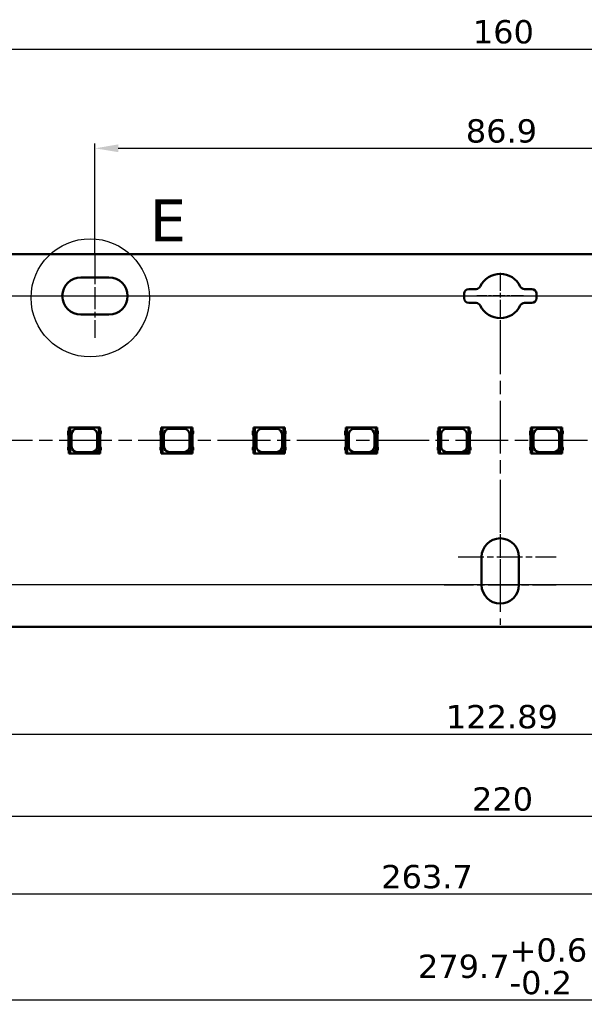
# Model space of a CAD drawing. Header units: millimetres. Extents: x 0 to 420, y 0 to 296.
# Tile 13 of 16: x 157 to 217, y 132 to 238. Entities that reach past the tile are written whole.
import ezdxf

# ---------------------------------------------------------------- set-up
doc = ezdxf.new("R2010")
doc.units = ezdxf.units.MM
doc.linetypes.add('CHAIN', pattern=[0.3543, 0.2362, -0.0295, 0.0591, -0.0295])
doc.linetypes.add('LONG_DASH_DOTTED', pattern=[0.3001, 0.2362, -0.0295, 0.0049, -0.0295])
for name, color, linetype, lineweight in [('Center Mark(ISO)', 7, 'LONG_DASH_DOTTED', 25), ('Centerline(ISO)', 7, 'Continuous', 25), ('Detail Circle Lines(ISO)', 7, 'Continuous', 25), ('Dimensions(ISO)', 7, 'Continuous', 25), ('Visible Edges(ISO)', 7, 'Continuous', 50)]:
    doc.layers.add(name, color=color, linetype=linetype, lineweight=lineweight)
doc.styles.add('Philips-dimensions', font='verdana.ttf')
doc.styles.add('Philips-tekstBigText', font='verdana.ttf')
doc.dimstyles.new('Philips-Oss', dxfattribs={"dimtxt": 2.5, "dimasz": 2.5, "dimexe": 0.5, "dimexo": 0, "dimgap": 0.5, "dimtad": 1, "dimtoh": 1, "dimrnd": 1e-08, "dimdsep": 46, "dimtxsty": 'Philips-dimensions', "dimcen": 0.09, "dimdle": 10, "dimclrd": 7, "dimclre": 7, "dimclrt": 7, "dimazin": 2, "dimtfac": 1, "dimtmove": 0, "dimatfit": 3, "dimfxl": 1, "dimtolj": 1, "dimlwd": 25, "dimlwe": 25, "dimarcsym": 0})

# ---------------------------------------------------------------- blocks, each defined once
blk = doc.blocks.new('2dDetail1')
at = {"layer": 'Detail Circle Lines(ISO)'}
blk.add_circle((164.49, 207.85), 6.34, dxfattribs=at)
at = {"layer": 'Detail Circle Lines(ISO)', "insert": (170.86, 213.9), "char_height": 4.5, "attachment_point": 7, "style": 'Philips-tekstBigText'}
blk.add_mtext('E', dxfattribs=at)
blk = doc.blocks.new('*D17')
at = {"layer": 'Defpoints', "color": 0, "linetype": 'Continuous', "transparency": 16777216}
for p in [(288.45, 234.54), (128.45, 212.54), (288.45, 212.54)]:
    blk.add_point(p, dxfattribs=at)
at = {"layer": 'Dimensions(ISO)', "color": 7, "linetype": 'Continuous', "lineweight": 25, "transparency": 16777216}
for p, q in [((128.45, 212.54), (128.45, 235.04)), ((130.95, 234.54), (285.95, 234.54)), ((288.45, 212.54), (288.45, 235.04))]:
    blk.add_line(p, q, dxfattribs=at)
at = {"layer": 'Dimensions(ISO)', "color": 7, "linetype": 'Continuous', "transparency": 16777216}
for points in [[(130.95, 234.96), (130.95, 234.13), (128.45, 234.54)], [(285.95, 234.96), (285.95, 234.13), (288.45, 234.54)]]:
    blk.add_solid(points, dxfattribs=at)
at = {"layer": 'Dimensions(ISO)', "color": 7, "linetype": 'Continuous', "lineweight": 25, "transparency": 16777216, "insert": (205.51, 237.65), "char_height": 2.5, "attachment_point": 1, "style": 'Philips-dimensions'}
blk.add_mtext('\\A1;160', dxfattribs=at)
blk = doc.blocks.new('*D19')
at = {"layer": 'Defpoints', "color": 0, "linetype": 'Continuous', "transparency": 16777216}
for p in [(70.19, 192.54), (56.3, 177.04), (318.45, 177.04)]:
    blk.add_point(p, dxfattribs=at)
at = {"layer": 'Dimensions(ISO)', "color": 7, "linetype": 'Continuous', "lineweight": 25, "transparency": 16777216}
for p, q in [((70.19, 192.54), (55.8, 192.54)), ((56.3, 190.04), (56.3, 179.54)), ((318.45, 177.04), (55.8, 177.04))]:
    blk.add_line(p, q, dxfattribs=at)
at = {"layer": 'Dimensions(ISO)', "color": 7, "linetype": 'Continuous', "transparency": 16777216}
for points in [[(55.88, 190.04), (56.72, 190.04), (56.3, 192.54)], [(55.88, 179.54), (56.72, 179.54), (56.3, 177.04)]]:
    blk.add_solid(points, dxfattribs=at)
at = {"layer": 'Dimensions(ISO)', "color": 7, "linetype": 'Continuous', "lineweight": 25, "transparency": 16777216, "insert": (53.24, 181.25), "char_height": 2.5, "attachment_point": 1, "rotation": 90, "style": 'Philips-dimensions'}
blk.add_mtext('\\A1;15.5', dxfattribs=at)
blk = doc.blocks.new('*D20')
at = {"layer": 'Defpoints', "color": 0, "linetype": 'Continuous', "transparency": 16777216}
for p in [(251.9, 223.89), (165, 212.54), (251.9, 212.54)]:
    blk.add_point(p, dxfattribs=at)
at = {"layer": 'Dimensions(ISO)', "color": 7, "linetype": 'Continuous', "lineweight": 25, "transparency": 16777216}
for p, q in [((165, 212.54), (165, 224.39)), ((251.9, 212.54), (251.9, 224.39)), ((167.5, 223.89), (249.4, 223.89))]:
    blk.add_line(p, q, dxfattribs=at)
at = {"layer": 'Dimensions(ISO)', "color": 7, "linetype": 'Continuous', "transparency": 16777216}
for points in [[(167.5, 224.31), (167.5, 223.48), (165, 223.89)], [(249.4, 224.31), (249.4, 223.48), (251.9, 223.89)]]:
    blk.add_solid(points, dxfattribs=at)
at = {"layer": 'Dimensions(ISO)', "color": 7, "linetype": 'Continuous', "lineweight": 25, "transparency": 16777216, "insert": (204.76, 227.01), "char_height": 2.5, "attachment_point": 1, "style": 'Philips-dimensions'}
blk.add_mtext('\\A1;86.9', dxfattribs=at)
blk = doc.blocks.new('*D22')
at = {"layer": 'Defpoints', "color": 0, "linetype": 'Continuous', "transparency": 16777216}
for p in [(68.6, 180.54), (348.3, 172.54), (348.3, 132.54)]:
    blk.add_point(p, dxfattribs=at)
at = {"layer": 'Dimensions(ISO)', "color": 7, "linetype": 'Continuous', "lineweight": 25, "transparency": 16777216}
for p, q in [((68.6, 180.54), (68.6, 132.04)), ((348.3, 172.54), (348.3, 132.04)), ((71.1, 132.54), (345.8, 132.54))]:
    blk.add_line(p, q, dxfattribs=at)
at = {"layer": 'Dimensions(ISO)', "color": 7, "linetype": 'Continuous', "transparency": 16777216}
for points in [[(71.1, 132.96), (71.1, 132.13), (68.6, 132.54)], [(345.8, 132.96), (345.8, 132.13), (348.3, 132.54)]]:
    blk.add_solid(points, dxfattribs=at)
at = {"layer": 'Dimensions(ISO)', "color": 7, "linetype": 'Continuous', "lineweight": 25, "transparency": 16777216, "insert": (199.63, 139.13), "char_height": 2.5, "attachment_point": 1, "style": 'Philips-dimensions'}
blk.add_mtext('\\A1;279.7\\S+0.6^ -0.2;', dxfattribs=at)
blk = doc.blocks.new('*D23')
at = {"layer": 'Defpoints', "color": 0, "linetype": 'Continuous', "transparency": 16777216}
for p in [(98.45, 174.54), (318.45, 172.17), (318.45, 152.23)]:
    blk.add_point(p, dxfattribs=at)
at = {"layer": 'Dimensions(ISO)', "color": 7, "linetype": 'Continuous', "lineweight": 25, "transparency": 16777216}
for p, q in [((98.45, 174.54), (98.45, 151.73)), ((318.45, 172.17), (318.45, 151.73)), ((100.95, 152.23), (315.95, 152.23))]:
    blk.add_line(p, q, dxfattribs=at)
at = {"layer": 'Dimensions(ISO)', "color": 7, "linetype": 'Continuous', "transparency": 16777216}
for points in [[(100.95, 152.64), (100.95, 151.81), (98.45, 152.23)], [(315.95, 152.64), (315.95, 151.81), (318.45, 152.23)]]:
    blk.add_solid(points, dxfattribs=at)
at = {"layer": 'Dimensions(ISO)', "color": 7, "linetype": 'Continuous', "lineweight": 25, "transparency": 16777216, "insert": (205.42, 155.33), "char_height": 2.5, "attachment_point": 1, "style": 'Philips-dimensions'}
blk.add_mtext('\\A1;220', dxfattribs=at)
blk = doc.blocks.new('*D30')
at = {"layer": 'Defpoints', "color": 0, "linetype": 'Continuous', "transparency": 16777216}
for p in [(288.45, 208.04), (56.3, 192.54), (70.19, 192.54)]:
    blk.add_point(p, dxfattribs=at)
at = {"layer": 'Dimensions(ISO)', "color": 7, "linetype": 'Continuous', "lineweight": 25, "transparency": 16777216}
for p, q in [((288.45, 208.04), (55.8, 208.04)), ((56.3, 205.54), (56.3, 195.04)), ((70.19, 192.54), (55.8, 192.54))]:
    blk.add_line(p, q, dxfattribs=at)
at = {"layer": 'Dimensions(ISO)', "color": 7, "linetype": 'Continuous', "transparency": 16777216}
for points in [[(55.88, 205.54), (56.72, 205.54), (56.3, 208.04)], [(55.88, 195.04), (56.72, 195.04), (56.3, 192.54)]]:
    blk.add_solid(points, dxfattribs=at)
at = {"layer": 'Dimensions(ISO)', "color": 7, "linetype": 'Continuous', "lineweight": 25, "transparency": 16777216, "insert": (53.24, 196.75), "char_height": 2.5, "attachment_point": 1, "rotation": 90, "style": 'Philips-dimensions'}
blk.add_mtext('\\A1;15.5', dxfattribs=at)
blk = doc.blocks.new('*D35')
at = {"layer": 'Defpoints', "color": 0, "linetype": 'Continuous', "transparency": 16777216}
for p in [(269.82, 201.04), (146.93, 198.54), (269.82, 161.04)]:
    blk.add_point(p, dxfattribs=at)
at = {"layer": 'Dimensions(ISO)', "color": 7, "linetype": 'Continuous', "lineweight": 25, "transparency": 16777216}
for p, q in [((269.82, 201.04), (269.82, 160.54)), ((146.93, 198.54), (146.93, 160.54)), ((149.43, 161.04), (267.32, 161.04))]:
    blk.add_line(p, q, dxfattribs=at)
at = {"layer": 'Dimensions(ISO)', "color": 7, "linetype": 'Continuous', "transparency": 16777216}
for points in [[(149.43, 161.46), (149.43, 160.63), (146.93, 161.04)], [(267.32, 161.46), (267.32, 160.63), (269.82, 161.04)]]:
    blk.add_solid(points, dxfattribs=at)
at = {"layer": 'Dimensions(ISO)', "color": 7, "linetype": 'Continuous', "lineweight": 25, "transparency": 16777216, "insert": (202.63, 164.16), "char_height": 2.5, "attachment_point": 1, "style": 'Philips-dimensions'}
blk.add_mtext('\\A1;122.89', dxfattribs=at)
blk = doc.blocks.new('*D38')
at = {"layer": 'Defpoints', "color": 0, "linetype": 'Continuous', "transparency": 16777216}
for p in [(332.3, 203.04), (68.6, 180.54), (332.3, 143.89)]:
    blk.add_point(p, dxfattribs=at)
at = {"layer": 'Dimensions(ISO)', "color": 7, "linetype": 'Continuous', "lineweight": 25, "transparency": 16777216}
for p, q in [((332.3, 203.04), (332.3, 143.39)), ((68.6, 180.54), (68.6, 143.39)), ((71.1, 143.89), (329.8, 143.89))]:
    blk.add_line(p, q, dxfattribs=at)
at = {"layer": 'Dimensions(ISO)', "color": 7, "linetype": 'Continuous', "transparency": 16777216}
for points in [[(71.1, 144.31), (71.1, 143.48), (68.6, 143.89)], [(329.8, 144.31), (329.8, 143.48), (332.3, 143.89)]]:
    blk.add_solid(points, dxfattribs=at)
at = {"layer": 'Dimensions(ISO)', "color": 7, "linetype": 'Continuous', "lineweight": 25, "transparency": 16777216, "insert": (195.69, 147), "char_height": 2.5, "attachment_point": 1, "style": 'Philips-dimensions'}
blk.add_mtext('\\A1;263.7', dxfattribs=at)

msp = doc.modelspace()

# ---------------------------------------------------------------- linework, layer by layer
at = {"layer": 'Center Mark(ISO)', "linetype": 'CHAIN', "ltscale": 8.195055}
msp.add_line((208.446, 210.545), (208.446, 203.17), dxfattribs=at)
at = {"layer": 'Center Mark(ISO)', "linetype": 'CHAIN', "ltscale": 5.555937}
msp.add_line((210.946, 208.045), (205.946, 208.045), dxfattribs=at)
at = {"layer": 'Center Mark(ISO)', "linetype": 'CHAIN', "ltscale": 7.778352}
msp.add_line((208.446, 184.545), (208.446, 177.545), dxfattribs=at)
at = {"layer": 'Centerline(ISO)', "linetype": 'CHAIN', "ltscale": 10.000767}
msp.add_line((164.996, 212.545), (164.996, 203.545), dxfattribs=at)
at = {"layer": 'Centerline(ISO)', "linetype": 'CHAIN', "ltscale": 8.88956}
msp.add_line((160.996, 208.045), (168.996, 208.045), dxfattribs=at)
at = {"layer": 'Centerline(ISO)', "linetype": 'CHAIN', "ltscale": 23.990969}
for p, q in [((208.446, 205.308), (208.446, 172.752)), ((345.311, 192.545), (70.192, 192.545))]:
    msp.add_line(p, q, dxfattribs=at)
at = {"layer": 'Centerline(ISO)', "linetype": 'CHAIN', "ltscale": 11.667578}
msp.add_line((203.946, 180.045), (214.446, 180.045), dxfattribs=at)
at = {"layer": 'Centerline(ISO)', "linetype": 'CHAIN', "ltscale": 13.334389}
msp.add_line((202.446, 177.045), (214.446, 177.045), dxfattribs=at)
at = {"layer": 'Visible Edges(ISO)'}
for p, q in [((84.596, 212.545), (332.296, 212.545)), ((163.496, 210.045), (166.496, 210.045)), ((204.571, 207.795), (204.571, 208.295)), ((205.071, 208.795), (205.857, 208.795)), ((211.035, 208.795), (211.821, 208.795)), ((212.321, 208.295), (212.321, 207.795)), ((205.857, 207.295), (205.071, 207.295)), ((211.821, 207.295), (211.035, 207.295)), ((166.496, 206.045), (163.496, 206.045)), ((162.113, 193.595), (162.113, 193.195)), ((162.288, 193.595), (162.113, 193.595)), ((162.288, 193.945), (162.188, 193.945)), ((162.188, 193.945), (162.188, 193.595)), ((162.327, 193.945), (162.288, 193.945)), ((162.288, 193.595), (162.288, 193.945)), ((165.398, 193.945), (162.327, 193.945)), ((162.327, 191.145), (162.327, 193.945)), ((163.088, 193.795), (164.638, 193.795)), ((165.398, 193.945), (165.398, 191.555)), ((165.438, 193.945), (165.398, 193.945)), ((165.538, 193.945), (165.438, 193.945)), ((165.438, 193.945), (165.438, 193.595)), ((165.613, 193.595), (165.438, 193.595)), ((165.538, 193.595), (165.538, 193.945)), ((165.613, 193.332), (165.613, 193.595)), ((172.02, 193.595), (172.02, 193.195)), ((172.195, 193.595), (172.02, 193.595)), ((172.195, 193.945), (172.095, 193.945)), ((172.095, 193.945), (172.095, 193.595)), ((172.234, 193.945), (172.195, 193.945)), ((172.195, 193.595), (172.195, 193.945)), ((175.306, 193.945), (172.234, 193.945)), ((172.234, 191.145), (172.234, 193.945)), ((172.995, 193.795), (174.545, 193.795)), ((175.306, 193.945), (175.306, 191.555)), ((175.345, 193.945), (175.306, 193.945)), ((175.445, 193.945), (175.345, 193.945)), ((175.345, 193.945), (175.345, 193.595)), ((175.52, 193.595), (175.345, 193.595)), ((175.445, 193.595), (175.445, 193.945)), ((175.52, 193.332), (175.52, 193.595)), ((181.928, 193.595), (181.928, 193.195)), ((182.103, 193.595), (181.928, 193.595)), ((182.103, 193.945), (182.003, 193.945)), ((182.003, 193.945), (182.003, 193.595)), ((182.142, 193.945), (182.103, 193.945)), ((182.103, 193.595), (182.103, 193.945)), ((185.213, 193.945), (182.142, 193.945)), ((182.142, 191.145), (182.142, 193.945)), ((182.903, 193.795), (184.453, 193.795)), ((185.213, 193.945), (185.213, 191.555)), ((185.253, 193.945), (185.213, 193.945)), ((185.428, 193.595), (185.252, 193.595)), ((185.353, 193.945), (185.253, 193.945)), ((185.253, 193.945), (185.253, 193.595)), ((185.353, 193.595), (185.353, 193.945)), ((185.428, 193.332), (185.428, 193.595)), ((191.835, 193.595), (191.835, 193.195)), ((192.01, 193.595), (191.835, 193.595)), ((192.01, 193.945), (191.91, 193.945)), ((191.91, 193.945), (191.91, 193.595)), ((192.049, 193.945), (192.01, 193.945)), ((192.01, 193.595), (192.01, 193.945)), ((195.121, 193.945), (192.049, 193.945)), ((192.049, 191.145), (192.049, 193.945)), ((192.81, 193.795), (194.36, 193.795)), ((195.121, 193.945), (195.121, 191.555)), ((195.16, 193.945), (195.121, 193.945)), ((195.26, 193.945), (195.16, 193.945)), ((195.16, 193.945), (195.16, 193.595)), ((195.335, 193.595), (195.16, 193.595)), ((195.26, 193.595), (195.26, 193.945)), ((195.335, 193.332), (195.335, 193.595)), ((201.742, 193.595), (201.742, 193.195)), ((201.917, 193.595), (201.742, 193.595)), ((201.917, 193.945), (201.817, 193.945)), ((201.817, 193.945), (201.817, 193.595)), ((201.957, 193.945), (201.917, 193.945)), ((201.917, 193.595), (201.917, 193.945)), ((205.028, 193.945), (201.957, 193.945)), ((201.957, 191.145), (201.957, 193.945)), ((202.717, 193.795), (204.267, 193.795)), ((205.028, 193.945), (205.028, 191.555)), ((205.067, 193.945), (205.028, 193.945)), ((205.167, 193.945), (205.067, 193.945)), ((205.067, 193.945), (205.067, 193.595)), ((205.242, 193.595), (205.067, 193.595)), ((205.167, 193.595), (205.167, 193.945)), ((205.242, 193.332), (205.242, 193.595)), ((211.65, 193.595), (211.65, 193.195)), ((211.825, 193.595), (211.65, 193.595)), ((211.825, 193.945), (211.725, 193.945)), ((211.725, 193.945), (211.725, 193.595)), ((211.864, 193.945), (211.825, 193.945)), ((211.825, 193.595), (211.825, 193.945)), ((214.935, 193.945), (211.864, 193.945)), ((211.864, 191.145), (211.864, 193.945)), ((212.625, 193.795), (214.175, 193.795)), ((214.935, 193.945), (214.935, 191.555)), ((214.975, 193.945), (214.935, 193.945)), ((215.075, 193.945), (214.975, 193.945)), ((214.975, 193.945), (214.975, 193.595)), ((215.15, 193.595), (214.975, 193.595)), ((215.075, 193.595), (215.075, 193.945)), ((215.15, 193.332), (215.15, 193.595)), ((162.113, 193.195), (162.163, 193.057)), ((162.163, 193.057), (162.163, 191.895)), ((162.488, 191.895), (162.488, 193.195)), ((165.238, 193.195), (165.238, 191.895)), ((165.563, 193.195), (165.613, 193.332)), ((165.563, 191.895), (165.563, 193.195)), ((172.02, 193.195), (172.07, 193.057)), ((172.07, 193.057), (172.07, 191.895)), ((172.395, 191.895), (172.395, 193.195)), ((175.145, 193.195), (175.145, 191.895)), ((175.47, 193.195), (175.52, 193.332)), ((175.47, 191.895), (175.47, 193.195)), ((181.928, 193.195), (181.978, 193.057)), ((181.978, 193.057), (181.978, 191.895)), ((182.303, 191.895), (182.303, 193.195)), ((185.053, 193.195), (185.053, 191.895)), ((185.378, 193.195), (185.428, 193.332)), ((185.378, 191.895), (185.378, 193.195)), ((191.835, 193.195), (191.885, 193.057)), ((191.885, 193.057), (191.885, 191.895)), ((192.21, 191.895), (192.21, 193.195)), ((194.96, 193.195), (194.96, 191.895)), ((195.285, 193.195), (195.335, 193.332)), ((195.285, 191.895), (195.285, 193.195)), ((201.742, 193.195), (201.792, 193.057)), ((201.792, 193.057), (201.792, 191.895)), ((202.117, 191.895), (202.117, 193.195)), ((204.867, 193.195), (204.867, 191.895)), ((205.192, 193.195), (205.242, 193.332)), ((205.192, 191.895), (205.192, 193.195)), ((211.65, 193.195), (211.7, 193.057)), ((211.7, 193.057), (211.7, 191.895)), ((212.025, 191.895), (212.025, 193.195)), ((214.775, 193.195), (214.775, 191.895)), ((215.1, 193.195), (215.15, 193.332)), ((215.1, 191.895), (215.1, 193.195)), ((162.163, 191.895), (162.113, 191.757)), ((162.113, 191.757), (162.113, 191.495)), ((162.113, 191.495), (162.288, 191.495)), ((162.188, 191.495), (162.188, 191.145)), ((162.288, 191.145), (162.288, 191.495)), ((164.638, 191.295), (163.088, 191.295)), ((164.988, 191.145), (165.398, 191.555)), ((165.398, 191.555), (165.416, 191.573)), ((165.416, 191.573), (165.416, 191.145)), ((165.438, 191.495), (165.613, 191.495)), ((165.438, 191.495), (165.438, 191.145)), ((165.538, 191.145), (165.538, 191.495)), ((165.613, 191.757), (165.563, 191.895)), ((165.613, 191.495), (165.613, 191.757)), ((172.07, 191.895), (172.02, 191.757)), ((172.02, 191.757), (172.02, 191.495)), ((172.02, 191.495), (172.195, 191.495)), ((172.095, 191.495), (172.095, 191.145)), ((172.195, 191.145), (172.195, 191.495)), ((174.545, 191.295), (172.995, 191.295)), ((174.895, 191.145), (175.306, 191.555)), ((175.306, 191.555), (175.323, 191.573)), ((175.323, 191.573), (175.323, 191.145)), ((175.345, 191.495), (175.52, 191.495)), ((175.345, 191.495), (175.345, 191.145)), ((175.445, 191.145), (175.445, 191.495)), ((175.52, 191.757), (175.47, 191.895)), ((175.52, 191.495), (175.52, 191.757)), ((181.978, 191.895), (181.928, 191.757)), ((181.928, 191.757), (181.928, 191.495)), ((181.928, 191.495), (182.103, 191.495)), ((182.003, 191.495), (182.003, 191.145)), ((182.103, 191.145), (182.103, 191.495)), ((184.453, 191.295), (182.903, 191.295)), ((184.803, 191.145), (185.213, 191.555)), ((185.213, 191.555), (185.231, 191.573)), ((185.231, 191.573), (185.231, 191.145)), ((185.252, 191.495), (185.428, 191.495)), ((185.253, 191.495), (185.253, 191.145)), ((185.353, 191.145), (185.353, 191.495)), ((185.428, 191.757), (185.378, 191.895)), ((185.428, 191.495), (185.428, 191.757)), ((191.885, 191.895), (191.835, 191.757)), ((191.835, 191.757), (191.835, 191.495)), ((191.835, 191.495), (192.01, 191.495)), ((191.91, 191.495), (191.91, 191.145)), ((192.01, 191.145), (192.01, 191.495)), ((194.36, 191.295), (192.81, 191.295)), ((194.71, 191.145), (195.121, 191.555)), ((195.121, 191.555), (195.138, 191.573)), ((195.138, 191.573), (195.138, 191.145)), ((195.16, 191.495), (195.335, 191.495)), ((195.16, 191.495), (195.16, 191.145)), ((195.26, 191.145), (195.26, 191.495)), ((195.335, 191.757), (195.285, 191.895)), ((195.335, 191.495), (195.335, 191.757)), ((201.792, 191.895), (201.742, 191.757)), ((201.742, 191.757), (201.742, 191.495)), ((201.742, 191.495), (201.917, 191.495)), ((201.817, 191.495), (201.817, 191.145)), ((201.917, 191.145), (201.917, 191.495)), ((204.267, 191.295), (202.717, 191.295)), ((204.617, 191.145), (205.028, 191.555)), ((205.028, 191.555), (205.045, 191.573)), ((205.045, 191.573), (205.045, 191.145)), ((205.067, 191.495), (205.242, 191.495)), ((205.067, 191.495), (205.067, 191.145)), ((205.167, 191.145), (205.167, 191.495)), ((205.242, 191.757), (205.192, 191.895)), ((205.242, 191.495), (205.242, 191.757)), ((211.7, 191.895), (211.65, 191.757)), ((211.65, 191.757), (211.65, 191.495)), ((211.65, 191.495), (211.825, 191.495)), ((211.725, 191.495), (211.725, 191.145)), ((211.825, 191.145), (211.825, 191.495)), ((214.175, 191.295), (212.625, 191.295)), ((214.525, 191.145), (214.935, 191.555)), ((214.935, 191.555), (214.953, 191.573)), ((214.953, 191.573), (214.953, 191.145)), ((214.975, 191.495), (215.15, 191.495)), ((214.975, 191.495), (214.975, 191.145)), ((215.075, 191.145), (215.075, 191.495)), ((215.15, 191.757), (215.1, 191.895)), ((215.15, 191.495), (215.15, 191.757)), ((162.188, 191.145), (162.288, 191.145)), ((162.288, 191.145), (162.327, 191.145)), ((162.327, 191.145), (164.988, 191.145)), ((165.416, 191.145), (164.988, 191.145)), ((165.416, 191.145), (165.438, 191.145)), ((165.438, 191.145), (165.538, 191.145)), ((172.095, 191.145), (172.195, 191.145)), ((172.195, 191.145), (172.234, 191.145)), ((172.234, 191.145), (174.895, 191.145)), ((175.323, 191.145), (174.895, 191.145)), ((175.323, 191.145), (175.345, 191.145)), ((175.345, 191.145), (175.445, 191.145)), ((182.003, 191.145), (182.103, 191.145)), ((182.103, 191.145), (182.142, 191.145)), ((182.142, 191.145), (184.803, 191.145)), ((185.231, 191.145), (184.803, 191.145)), ((185.231, 191.145), (185.253, 191.145)), ((185.253, 191.145), (185.353, 191.145)), ((191.91, 191.145), (192.01, 191.145)), ((192.01, 191.145), (192.049, 191.145)), ((192.049, 191.145), (194.71, 191.145)), ((195.138, 191.145), (194.71, 191.145)), ((195.138, 191.145), (195.16, 191.145)), ((195.16, 191.145), (195.26, 191.145)), ((201.817, 191.145), (201.917, 191.145)), ((201.917, 191.145), (201.957, 191.145)), ((201.957, 191.145), (204.617, 191.145)), ((205.045, 191.145), (204.617, 191.145)), ((205.045, 191.145), (205.067, 191.145)), ((205.067, 191.145), (205.167, 191.145)), ((211.725, 191.145), (211.825, 191.145)), ((211.825, 191.145), (211.864, 191.145)), ((211.864, 191.145), (214.525, 191.145)), ((214.953, 191.145), (214.525, 191.145)), ((214.953, 191.145), (214.975, 191.145)), ((214.975, 191.145), (215.075, 191.145)), ((206.446, 177.045), (206.446, 180.045)), ((210.446, 180.045), (210.446, 177.045)), ((348.296, 172.545), (80.596, 172.545))]:
    msp.add_line(p, q, dxfattribs=at)
for centre, radius, start, end in [((208.446, 208.045), 2.375, 25.77146, 154.22854), ((163.496, 208.045), 2, 90, 270), ((166.496, 208.045), 2, 270, 90), ((205.071, 208.295), 0.5, 90, 180), ((205.857, 209.295), 0.5, 270, 334.22854), ((211.035, 209.295), 0.5, 205.77146, 270), ((211.821, 208.295), 0.5, 0, 90), ((205.071, 207.795), 0.5, 180, 270), ((205.857, 206.795), 0.5, 25.77146, 90), ((211.035, 206.795), 0.5, 90, 154.22854), ((211.821, 207.795), 0.5, 270, 0), ((208.446, 208.045), 2.375, 205.77146, 334.22854), ((163.088, 193.195), 0.6, 90, 180), ((164.638, 193.195), 0.6, 0, 90), ((172.995, 193.195), 0.6, 90, 180), ((174.545, 193.195), 0.6, 0, 90), ((182.903, 193.195), 0.6, 90, 180), ((184.453, 193.195), 0.6, 0, 90), ((192.81, 193.195), 0.6, 90, 180), ((194.36, 193.195), 0.6, 0, 90), ((202.717, 193.195), 0.6, 90, 180), ((204.267, 193.195), 0.6, 0, 90), ((212.625, 193.195), 0.6, 90, 180), ((214.175, 193.195), 0.6, 0, 90), ((163.088, 191.895), 0.6, 180, 270), ((164.638, 191.895), 0.6, 270, 0), ((172.995, 191.895), 0.6, 180, 270), ((174.545, 191.895), 0.6, 270, 0), ((182.903, 191.895), 0.6, 180, 270), ((184.453, 191.895), 0.6, 270, 0), ((192.81, 191.895), 0.6, 180, 270), ((194.36, 191.895), 0.6, 270, 0), ((202.717, 191.895), 0.6, 180, 270), ((204.267, 191.895), 0.6, 270, 0), ((212.625, 191.895), 0.6, 180, 270), ((214.175, 191.895), 0.6, 270, 0), ((208.446, 180.045), 2, 0, 180), ((208.446, 177.045), 2, 180, 0)]:
    msp.add_arc(centre, radius, start, end, dxfattribs=at)

# ---------------------------------------------------------------- block references
at = {"layer": 'Detail Circle Lines(ISO)'}
msp.add_blockref('2dDetail1', (0, 0), dxfattribs=at)

# ---------------------------------------------------------------- dimensions: what is measured, and where the dimension line sits
at = {"layer": 'Dimensions(ISO)', "color": 7, "linetype": 'Continuous', "lineweight": 25}
for base, p1, p2, angle, override, picture, middle in [((288.446, 234.545), (128.446, 212.545), (288.446, 212.545), 180, {"dimgap": 0.5, "dimtoh": 0, "dimdec": 2, "dimtol": 0, "dimlim": 0, "dimtp": 0, "dimtm": 0, "dimtdec": 2, "dimtofl": 0, "dimatfit": 1}, '*D17', (208.446, 234.545)), ((251.896, 223.895), (164.996, 212.545), (251.896, 212.545), 180, {"dimgap": 0.5, "dimtoh": 0, "dimdec": 2, "dimtol": 0, "dimlim": 0, "dimtp": 0, "dimtm": 0, "dimtdec": 2, "dimtofl": 0, "dimatfit": 1}, '*D20', (208.446, 223.895)), ((56.299, 192.545), (288.446, 208.045), (70.192, 192.545), 90, {"dimgap": 0.5, "dimtoh": 0, "dimdec": 2, "dimtol": 0, "dimlim": 0, "dimtp": 0, "dimtm": 0, "dimtdec": 2, "dimtofl": 0, "dimatfit": 1}, '*D30', (56.299, 200.295)), ((269.816, 161.045), (146.926, 198.544), (269.816, 201.045), 180, {"dimgap": 0.5, "dimtoh": 0, "dimdec": 2, "dimtol": 0, "dimlim": 0, "dimtp": 0, "dimtm": 0, "dimtdec": 2, "dimtofl": 0, "dimatfit": 1}, '*D35', (208.371, 161.045)), ((56.299, 177.045), (70.192, 192.545), (318.446, 177.045), 90, {"dimgap": 0.5, "dimtoh": 0, "dimdec": 2, "dimtol": 0, "dimlim": 0, "dimtp": 0, "dimtm": 0, "dimtdec": 2, "dimtofl": 0, "dimatfit": 1}, '*D19', (56.299, 184.795)), ((348.296, 132.545), (68.596, 180.545), (348.296, 172.545), 180, {"dimgap": 0.5, "dimtoh": 0, "dimdec": 2, "dimtol": 1, "dimlim": 0, "dimtp": 0.6, "dimtm": 0.2, "dimtdec": 2, "dimtofl": 0, "dimatfit": 1}, '*D22', (208.446, 132.545)), ((318.446, 152.227), (98.446, 174.545), (318.446, 172.17), 180, {"dimgap": 0.5, "dimtoh": 0, "dimdec": 2, "dimtol": 0, "dimlim": 0, "dimtp": 0, "dimtm": 0, "dimtdec": 2, "dimtofl": 0, "dimatfit": 1}, '*D23', (208.446, 152.227))]:
    dim = msp.add_linear_dim(base=base, p1=p1, p2=p2, angle=angle, dimstyle='Philips-Oss', override=override, dxfattribs=at)
    dim.commit()
    dim.dimension.update_dxf_attribs({"geometry": picture, "text_midpoint": middle, "dimtype": 160})
dim = msp.add_linear_dim(base=(332.296, 143.894), p1=(68.596, 180.545), p2=(332.296, 203.045), dimstyle='Philips-Oss', override={"dimgap": 0.5, "dimtoh": 0, "dimdec": 2, "dimtol": 0, "dimlim": 0, "dimtp": 0, "dimtm": 0, "dimtdec": 2, "dimtofl": 0, "dimatfit": 1}, dxfattribs=at)
dim.commit()
dim.dimension.update_dxf_attribs({"geometry": '*D38', "text_midpoint": (200.446, 143.894), "dimtype": 160})

doc.saveas('drawing.dxf')
